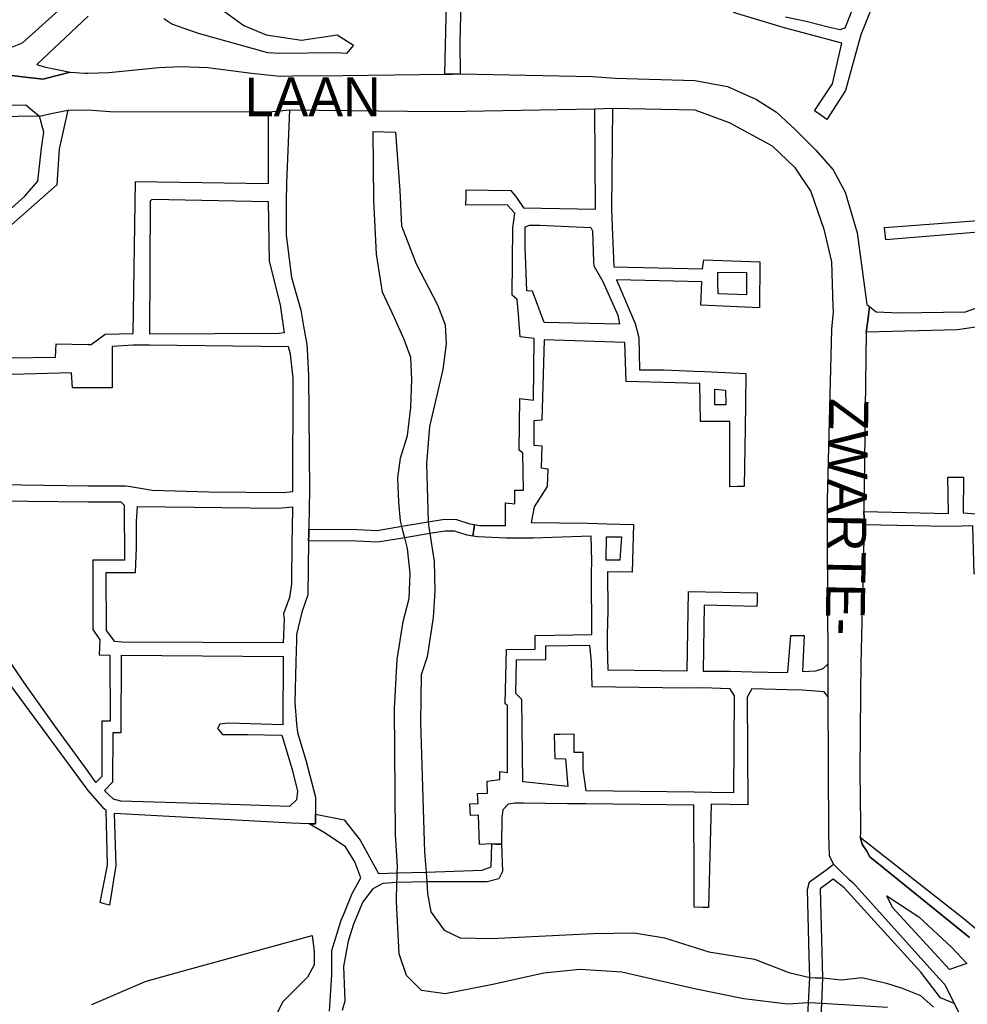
# Model space of a CAD drawing. Header units: metres. Extents: x 89872 to 99175, y 455036 to 468911.
# Tile 134 of 196: x 94974 to 95339, y 465937 to 466317. Entities that reach past the tile are written whole.
import ezdxf
from ezdxf.enums import TextEntityAlignment as Align

# ---------------------------------------------------------------- set-up
doc = ezdxf.new("R2010")
doc.units = ezdxf.units.M
doc.layers.add('Straatnamen doorgaand', color=7, linetype='Continuous')
doc.layers.add('Wegdeel doorgaand', color=1, linetype='Continuous')
doc.layers.add('Waterdeel', color=7, linetype='Continuous', true_color=0x00aaff)
doc.layers.add('Wegdeel', color=7, linetype='Continuous', true_color=0x9a9a9a)

msp = doc.modelspace()

# ---------------------------------------------------------------- linework, layer by layer
at = {"layer": 'Waterdeel', "lineweight": -3}
for p, q in [((95034.91, 466332.75), (95059.93, 466314.4)), ((95032.19, 466314.87), (95029.19, 466317.02)), ((95042.53, 466311.3), (95032.19, 466314.87)), ((95059.93, 466314.4), (95068.51, 466310.82)), ((95069.22, 466303.91), (95042.53, 466311.3)), ((95068.51, 466310.82), (95082.22, 466308.81)), ((95082.22, 466308.81), (95095.94, 466310.77)), ((95095.94, 466310.77), (95102.24, 466306.83)), ((95102.24, 466306.83), (95099.52, 466303.62)), ((95073.75, 466303.67), (95069.22, 466303.91)), ((95095.4, 466303.91), (95073.75, 466303.67)), ((95099.52, 466303.62), (95095.4, 466303.91)), ((95110.09, 466247.19), (95109.75, 466273.62)), ((95109.75, 466273.62), (95118.35, 466273.34)), ((95118.35, 466273.34), (95120.02, 466250.83)), ((95120.02, 466250.83), (95120.69, 466237.24)), ((95111.08, 466226.31), (95110.09, 466247.19)), ((95120.69, 466237.24), (95126.32, 466222.66)), ((95113.4, 466211.73), (95111.08, 466226.31)), ((95126.32, 466222.66), (95134.6, 466206.76)), ((95118.04, 466201.79), (95113.4, 466211.73)), ((95134.6, 466206.76), (95137.58, 466199.14)), ((95121.68, 466193.5), (95118.04, 466201.79)), ((95137.58, 466199.14), (95137.92, 466191.84)), ((95124.33, 466186.54), (95121.68, 466193.5)), ((95137.92, 466191.84), (95136.59, 466181.9)), ((95124.66, 466177.93), (95124.33, 466186.54)), ((95136.59, 466181.9), (95131.53, 466159.94)), ((95124.33, 466167.32), (95124.66, 466177.93)), ((95122.99, 466156.56), (95124.33, 466167.32)), ((95131.53, 466159.94), (95130.3, 466145.78)), ((95120.36, 466147.77), (95122.99, 466156.56)), ((95119.36, 466140.15), (95120.36, 466147.77)), ((95130.3, 466145.78), (95130.99, 466123.2)), ((95119.69, 466130.87), (95119.36, 466140.15)), ((95120.36, 466123.58), (95119.69, 466130.87)), ((95120.87, 466121.53), (95120.36, 466123.58)), ((95121.39, 466119.45), (95120.87, 466121.53)), ((95130.99, 466123.2), (95131.27, 466121.17)), ((95131.27, 466121.17), (95131.62, 466118.73)), ((95121.97, 466117.13), (95121.39, 466119.45)), ((95123.01, 466112.98), (95121.97, 466117.13)), ((95131.62, 466118.73), (95133.28, 466108.01)), ((95124, 466103.37), (95123.01, 466112.98)), ((95133.28, 466108.01), (95133.61, 466096.74)), ((95123.67, 466093.76), (95124, 466103.37)), ((95133.61, 466096.74), (95132.95, 466086.47)), ((95121.35, 466084.81), (95123.67, 466093.76)), ((95119.03, 466070.23), (95121.35, 466084.81)), ((95132.95, 466086.47), (95130.63, 466071.22)), ((95118.04, 466051.34), (95119.03, 466070.23)), ((95130.63, 466071.22), (95128.31, 466064.27)), ((95128.31, 466064.27), (95128.02, 466046.1)), ((95118.37, 466002.67), (95118.04, 466051.34)), ((95128.02, 466046.1), (95129.63, 465996)), ((95119.12, 465990.45), (95118.37, 466002.67)), ((95129.63, 465996), (95130.16, 465988.36)), ((95119.01, 465986.19), (95119.06, 465988.06)), ((95119.06, 465988.06), (95119.12, 465990.45)), ((95130.16, 465988.36), (95130.29, 465986.53)), ((95118.79, 465976.91), (95118.97, 465984.39)), ((95118.97, 465984.39), (95119.01, 465986.19)), ((95130.29, 465986.53), (95130.42, 465984.58)), ((95130.42, 465984.58), (95130.73, 465980.13)), ((95119.76, 465956.91), (95118.79, 465976.91)), ((95130.73, 465980.13), (95132.01, 465973.04)), ((95132.01, 465973.04), (95137.17, 465965.94)), ((95137.17, 465965.94), (95143.3, 465963.04)), ((95038.53, 465950.79), (95086.27, 465963.93)), ((95086.27, 465963.93), (95087.05, 465957.88)), ((95143.3, 465963.04), (95155.23, 465962.72)), ((95155.23, 465962.72), (95194.57, 465964.65)), ((95194.57, 465964.65), (95210.37, 465964.97)), ((95210.37, 465964.97), (95221.98, 465963.04)), ((95221.98, 465963.04), (95239.12, 465957.66)), ((95087.05, 465957.88), (95087.05, 465952.67)), ((95122.66, 465948.52), (95119.76, 465956.91)), ((95239.12, 465957.66), (95256.69, 465954.83)), ((95256.69, 465954.83), (95269.97, 465949.67)), ((95022.29, 465946.33), (95038.53, 465950.79)), ((95087.05, 465952.67), (95084.56, 465947.91)), ((95189.41, 465950.78), (95175.55, 465949.49)), ((95205.54, 465949.81), (95189.41, 465950.78)), ((95020.53, 465945.57), (95022.29, 465946.33)), ((95084.56, 465947.91), (95075.05, 465938.4)), ((95128.47, 465942.72), (95122.66, 465948.52)), ((95175.55, 465949.49), (95155.23, 465944.97)), ((95233.59, 465943.36), (95205.54, 465949.81)), ((95269.97, 465949.67), (95278.08, 465947.7)), ((95278.08, 465947.7), (95280.04, 465947.65)), ((95280.04, 465947.65), (95282.87, 465947.58)), ((95282.87, 465947.58), (95290.24, 465946.84)), ((95290.24, 465946.84), (95298.11, 465947.7)), ((95298.11, 465947.7), (95307.57, 465945.61)), ((95001.35, 465937.32), (95020.53, 465945.57)), ((95137.5, 465941.43), (95128.47, 465942.72)), ((95155.23, 465944.97), (95137.5, 465941.43)), ((95252.62, 465939.49), (95233.59, 465943.36)), ((95307.57, 465945.61), (95313.56, 465943.68)), ((95313.56, 465943.68), (95320.66, 465940.78)), ((95269.39, 465937.55), (95252.62, 465939.49)), ((95320.66, 465940.78), (95325.68, 465936.39)), ((95075.05, 465938.4), (95072.55, 465933.64)), ((95277.53, 465938.03), (95269.39, 465937.55)), ((95280.21, 465937.89), (95277.53, 465938.03)), ((95282.47, 465937.78), (95280.21, 465937.89)), ((95307.94, 465936.15), (95282.47, 465937.78))]:
    msp.add_line(p, q, dxfattribs=at)
at = {"layer": 'Wegdeel'}
for p, q in [((95111.29, 466119.94), (95120.87, 466121.53)), ((95120.87, 466121.53), (95130.99, 466123.2)), ((95130.99, 466123.2), (95137.22, 466124.24)), ((95137.22, 466124.24), (95141.89, 466124.11)), ((95141.89, 466124.11), (95147.05, 466122.52)), ((95147.05, 466122.52), (95148.88, 466122.21)), ((95148.88, 466122.21), (95148.56, 466120.31)), ((95084.93, 466115.92), (95084.97, 466118.27)), ((95084.97, 466118.27), (95085, 466120.43)), ((95085, 466120.43), (95103.55, 466120.3)), ((95103.55, 466120.3), (95111.29, 466119.94)), ((95121.97, 466117.13), (95111.55, 466115.41)), ((95131.62, 466118.73), (95121.97, 466117.13)), ((95137.53, 466119.72), (95131.62, 466118.73)), ((95141.15, 466119.62), (95137.53, 466119.72)), ((95146.01, 466118.11), (95141.15, 466119.62)), ((95148.13, 466117.76), (95146.01, 466118.11)), ((95148.56, 466120.31), (95148.13, 466117.76)), ((95199.57, 466108.5), (95199.66, 466117.51)), ((95199.66, 466117.51), (95205.46, 466117.43)), ((95205.46, 466117.43), (95204.89, 466108.5)), ((95103.42, 466115.79), (95084.93, 466115.92)), ((95111.55, 466115.41), (95103.42, 466115.79)), ((95204.89, 466108.5), (95199.57, 466108.5)), ((95298.26, 465998.81), (95297.46, 466001.86)), ((95297.46, 466001.86), (95337.52, 465970.39)), ((95299.95, 465996.42), (95298.26, 465998.81)), ((95301.12, 465994.2), (95299.95, 465996.42)), ((95334.84, 465967.08), (95301.12, 465994.2)), ((95277.9, 465984.59), (95284.13, 465989.16)), ((95284.13, 465989.16), (95287.18, 465991.4)), ((95287.18, 465991.4), (95288.7, 465989.87)), ((95288.7, 465989.87), (95290.39, 465988.18)), ((95290.39, 465988.18), (95293.24, 465985.54)), ((95277.1, 465981.63), (95277.9, 465984.59)), ((95287.01, 465985.67), (95282.01, 465981.93)), ((95291.24, 465982.28), (95287.01, 465985.67)), ((95293.24, 465985.54), (95294.54, 465984.33)), ((95294.54, 465984.33), (95327.78, 465947.52)), ((95277.83, 465956.11), (95277.1, 465981.63)), ((95282.01, 465981.93), (95282.87, 465947.58)), ((95320.77, 465949.82), (95291.24, 465982.28)), ((95337.52, 465970.39), (95342.92, 465965.88)), ((95339.56, 465963.13), (95334.84, 465967.08)), ((95278.08, 465947.7), (95277.83, 465956.11)), ((95277.53, 465938.03), (95278.08, 465947.7)), ((95282.87, 465947.58), (95282.47, 465937.78)), ((95328.33, 465939.99), (95320.77, 465949.82)), ((95327.78, 465947.52), (95330.01, 465945.04)), ((95330.01, 465945.04), (95333.66, 465937.75)), ((95333.66, 465937.75), (95328.33, 465939.99)), ((95275.55, 465899.47), (95277.53, 465938.03)), ((95282.47, 465937.78), (95280.62, 465898.85))]:
    msp.add_line(p, q, dxfattribs=at)
for points in [[(95000, 466317.94), (94980.27, 466299.35), (94983.08, 466298.48), (94993.12, 466296.38), (94984.13, 466294.11), (94982.72, 466293.75), (94976.83, 466294.41), (94962.83, 466296), (94957.16, 466296), (94953.65, 466296), (94956.59, 466300.53), (94974.76, 466307.73), (95000, 466330.63)], [(95143.62, 466323.5), (95143.23, 466307.84), (95143.31, 466295.79), (95140.41, 466295.72), (95137.43, 466295.64), (95138.05, 466323.14)], [(95302.06, 466321.73), (95297.64, 466310.79), (95296.16, 466305.26), (95291.74, 466289.4), (95284.61, 466278.21), (95282.29, 466279.82), (95279.82, 466281.53), (95286.7, 466291.98), (95290.39, 466307.59), (95267.77, 466313.61), (95248.6, 466319.39)], [(95268.63, 466317.79), (95276.65, 466316.13), (95285.11, 466313.85), (95289.66, 466312.88), (95291.61, 466313.53), (95295.92, 466324.28)], [(94952.73, 466283.54), (94975.94, 466283.85), (94977.75, 466282.36), (94981.2, 466279.52), (94964.25, 466279.29)], [(94952.09, 466186.19), (94987.37, 466186.65), (94987.69, 466191.82), (95000, 466191.59), (95001.11, 466191.6), (95006.5, 466195.47), (95017.32, 466195.82), (95018.21, 466254.36), (95069.53, 466253.6), (95069.53, 466281.14), (95072.61, 466281.43), (95077.58, 466281.91), (95076.37, 466253.72), (95076.29, 466246.51), (95076.29, 466233.6), (95078.28, 466217.36), (95081.93, 466204.77), (95083.01, 466198.57), (95084.24, 466191.51), (95084.35, 466189.57), (95084.91, 466179.58), (95085.22, 466135.01), (95085.15, 466128.84), (95085, 466120.43), (95084.97, 466118.27), (95084.93, 466115.92), (95084.58, 466095.08), (95082.26, 466088.46), (95080.27, 466079.84), (95080.21, 466077.55), (95080, 466069.37), (95079.61, 466053.66), (95080.31, 466045.5), (95080.6, 466042.06), (95083.91, 466031.46), (95087.56, 466017.21), (95087.56, 466010.72), (95087.56, 466008.27), (95087.56, 466006.94), (95085.1, 466007), (95078.35, 466007.17), (95009.95, 466010.98), (95010.62, 465990.89), (95008.24, 465975.67), (95006.11, 465976.18), (95004.67, 465976.6), (95007.44, 465991.02), (95006.97, 466012.02), (95005.98, 466012.91), (95002.79, 466016.61), (95000, 466019.84), (94938.84, 466102.61)], [(94953.41, 466228.81), (94975.62, 466248.72), (94980.6, 466254.4), (94981.97, 466267.15), (94982.9, 466273.33), (94981.2, 466279.52), (94985.72, 466280.47), (94992.19, 466281.84), (94988.77, 466266.85), (94987.93, 466253.04), (94944.17, 466214.59)], [(95344.49, 466234.91), (95307.25, 466231.84), (95307.01, 466234.11), (95306.73, 466236.66), (95342.86, 466239.36)], [(95349.64, 466199.41), (95334.91, 466197.24), (95299.79, 466196.33), (95300.33, 466200.63), (95301.01, 466206.15), (95303.57, 466204.11), (95312.51, 466203.78), (95338.02, 466204.11), (95348.34, 466207.85)], [(94957.24, 466137.81), (95000, 466137.17), (95014.34, 466137.17), (95015.55, 466136.97), (95020.11, 466136.24), (95024.61, 466135.51), (95046.48, 466134.85), (95075.3, 466134.52), (95078.9, 466134.97), (95078.94, 466178.59), (95077.95, 466187.87), (95077.17, 466190.68), (95023.62, 466191.29), (95017.34, 466191.29), (95009.29, 466190.83), (95009.29, 466174.9), (95000, 466174.9), (94994.01, 466174.9), (94993.56, 466180.62), (94952.09, 466179.54)], [(95092.93, 465934.78), (95093.84, 465948.82), (95093.84, 465958.1), (95097.46, 465969.88), (95098.71, 465972.82), (95101.76, 465980.07), (95105, 465986.17), (95102.77, 465992.32), (95099.11, 465998.06), (95091.28, 466003.29), (95085.1, 466007), (95087.56, 466006.94), (95087.56, 466008.27), (95087.56, 466010.72), (95098.59, 466008.51), (95104.85, 466000.68), (95111.84, 465987.86), (95119.06, 465988.06), (95130.16, 465988.36), (95151.85, 465989.05), (95155.24, 465990.34), (95155.53, 465999.19), (95157.03, 465999.15), (95159.29, 465999.09), (95159.66, 465988.62), (95158.18, 465985.76), (95153.77, 465984.62), (95130.42, 465984.58), (95118.97, 465984.39), (95113.54, 465983.92), (95109.69, 465981.89), (95105.84, 465976.9), (95102.22, 465968.29), (95100.18, 465961.73), (95098.37, 465951.99), (95098.82, 465938.63), (95097.81, 465935.02)]]:
    msp.add_lwpolyline(points, dxfattribs=at)
for points in [[(95161.77, 466014.52), (95159.8, 466012.35), (95159.4, 466009.19), (95159.29, 465999.09), (95157.03, 465999.15), (95155.53, 465999.19), (95150.78, 465999.04), (95150.4, 466010.23), (95147.24, 466010.11), (95147.07, 466014.63), (95150.2, 466014.74), (95150.05, 466018.57), (95153.84, 466018.71), (95153.66, 466023.41), (95158.61, 466024.01), (95158.61, 466027.09), (95161.57, 466026.65), (95161.57, 466052.68), (95160.59, 466053.12), (95161.11, 466074.02), (95172.24, 466074.17), (95172.24, 466079.43), (95194.09, 466079.84), (95193.94, 466103.58), (95194.02, 466108.07), (95193.78, 466117.74), (95171.47, 466116.95), (95161.07, 466116.99), (95150.15, 466117.42), (95148.13, 466117.76), (95148.56, 466120.31), (95148.88, 466122.21), (95150.74, 466121.9), (95160.84, 466121.86), (95160.77, 466130.51), (95164.42, 466130.21), (95164.42, 466135.51), (95167.73, 466135.51), (95167.4, 466149.76), (95165.98, 466150.89), (95166.31, 466170.77), (95171.6, 466170.17), (95171.85, 466193.89), (95166.41, 466194.5), (95165.74, 466203.11), (95165.32, 466208.83), (95163.35, 466210.55), (95163.6, 466236.48), (95164.33, 466242.14), (95161.38, 466245.33), (95145.54, 466245.2), (95145.6, 466248.44), (95145.66, 466251.17), (95162.88, 466250.84), (95165.08, 466248.18), (95167.73, 466244.2), (95195.43, 466243.61), (95195.18, 466282.33), (95198.49, 466282.45), (95202.06, 466282.58), (95201.62, 466243.83), (95201.82, 466236.81), (95202.47, 466221.43), (95236.64, 466220.67), (95237.22, 466224.13), (95258.81, 466223.37), (95258.68, 466205.65), (95236.04, 466206.64), (95236.39, 466215.65), (95203.58, 466216.51), (95210.71, 466199.67), (95212.21, 466194.21), (95212.37, 466181.83), (95221.73, 466181.76), (95233.48, 466181.26), (95237.62, 466181.09), (95253.42, 466180.42), (95253.25, 466168.51), (95253.11, 466159.35), (95252.78, 466136.88), (95250.11, 466136.81), (95247.15, 466136.73), (95247.2, 466161.88), (95235.9, 466161.88), (95235.63, 466176.56), (95207.26, 466177.34), (95206.8, 466192.35), (95175.71, 466193.33), (95174.74, 466162.36), (95171.73, 466162.2), (95171.64, 466152.73), (95174.76, 466152.48), (95174.52, 466144.05), (95177.04, 466143.67), (95176.79, 466136.88), (95171.84, 466128.98), (95170.7, 466122.98), (95192.52, 466122.68), (95199.78, 466122.48), (95210.04, 466122.2), (95209.56, 466103.82), (95200.05, 466103.98), (95200.22, 466088.98), (95199.91, 466079.83), (95200.01, 466075.82), (95200.24, 466066.2), (95230.71, 466065.89), (95231.34, 466096.4), (95257.78, 466095.92), (95257.69, 466092.83), (95257.63, 466090.66), (95237.36, 466091.12), (95236.9, 466065.74), (95247.24, 466065.69), (95255.8, 466065.52), (95267.93, 466065.28), (95269.49, 466065.36), (95270.71, 466079.52), (95273.22, 466079.52), (95275.86, 466079.52), (95275.23, 466065.66), (95280.35, 466065.92), (95283.21, 466066.82), (95284.97, 466068.46), (95284.97, 466062.17), (95284.97, 466055.95), (95283.54, 466057.81), (95275.04, 466058.42), (95269.32, 466058.57), (95255.66, 466058.92), (95253.91, 466055.77), (95254.14, 466014.3), (95240.04, 466014.52), (95239.01, 465974.69), (95236.82, 465974.76), (95233.49, 465974.85), (95233.41, 465985.53), (95233.39, 466014.12), (95191.76, 466014.6), (95184.69, 466014.68), (95167.72, 466014.87), (95164.34, 466014.91)], [(95023.78, 466195.47), (95023.95, 466246.85), (95024.61, 466247.52), (95069.37, 466246.64), (95069.67, 466223.66), (95073.97, 466206.76), (95075.47, 466196.09), (95073.64, 466195.82)], [(95204.68, 466199.42), (95175.68, 466200.04), (95171.21, 466212.03), (95169.06, 466212.26), (95168.35, 466229.19), (95168.35, 466236.81), (95170.02, 466237.53), (95173.83, 466237.53), (95193.61, 466236.57), (95194.32, 466235.38), (95194.74, 466223.4), (95194.8, 466221.8), (95198.29, 466215.77), (95204.07, 466202.86)], [(95253.58, 466210.64), (95242.7, 466211.07), (95242.62, 466215.28), (95242.59, 466219.46), (95253.66, 466219.23)], [(95245.68, 466168.33), (95241.49, 466168.33), (95241.49, 466174.3), (95245.52, 466173.97)], [(95361.62, 466101.89), (95355.38, 466102.31), (95341.35, 466103.24), (95340.85, 466121.68), (95336.76, 466121.58), (95330.9, 466121.44), (95298.97, 466122.08), (95298.91, 466124.75), (95298.86, 466127.24), (95331.39, 466126.48), (95331.14, 466140.49), (95334.03, 466140.5), (95337.26, 466140.51), (95337.16, 466126.72), (95340.48, 466126.47), (95347, 466125.98), (95360.64, 466126.23), (95361.62, 466105.46), (95361.62, 466103.54)], [(94976.37, 466059.86), (94959.12, 466084.87), (94942.4, 466108.3), (94943.46, 466115.76), (94953.32, 466131.41), (95000, 466131), (95008.45, 466131.01), (95012.6, 466130.89), (95013.83, 466129.66), (95014.03, 466108.49), (95001.81, 466108.49), (95001.81, 466081.79), (95004.46, 466077.76), (95004.21, 466072.02), (95008.36, 466071.91), (95008.44, 466046.51), (95005.26, 466046.51), (95005.23, 466025.19), (95003, 466022.91), (95000, 466027.1), (94987.21, 466044.63)], [(95075.16, 466076.65), (95012.98, 466076.96), (95010.24, 466077.15), (95007.07, 466081.41), (95006.91, 466103.77), (95018.24, 466103.73), (95018.62, 466113.4), (95018.62, 466123.33), (95018.98, 466129.22), (95073.31, 466128.55), (95078.71, 466129), (95078.59, 466120.48), (95078.52, 466115.96), (95078.28, 466099.39), (95077.62, 466094.09), (95075.3, 466087.79), (95075.47, 466085.78)], [(95204.89, 466108.5), (95199.57, 466108.5), (95199.66, 466117.51), (95205.46, 466117.43)], [(95193.18, 466075.72), (95193.77, 466069.15), (95194.09, 466059.8), (95230.42, 466059.28), (95236.75, 466059.39), (95247.1, 466059.04), (95248.9, 466056.21), (95248.68, 466018.93), (95240.09, 466019.03), (95233.45, 466019.11), (95191.82, 466019.6), (95190.68, 466027.98), (95190.68, 466034.37), (95187.27, 466034.37), (95187.27, 466041.43), (95181.77, 466041.41), (95179.51, 466041.41), (95179.82, 466032.12), (95183.86, 466031.95), (95184.77, 466021.36), (95167.48, 466023.12), (95167.03, 466054.88), (95164.71, 466057.13), (95165.03, 466070.05), (95176.26, 466070.21), (95176.26, 466075.47)], [(95077.62, 466013.56), (95051.12, 466014.56), (95012.55, 466015.68), (95009.75, 466016.48), (95007.59, 466018.54), (95006.25, 466019.81), (95009.56, 466023.09), (95009.59, 466042.17), (95012.77, 466042.16), (95012.81, 466071.96), (95075.16, 466071.39), (95074.97, 466045.04), (95054.1, 466045.71), (95050.78, 466045.38), (95049.79, 466043.72), (95050.17, 466043.28), (95051.78, 466041.4), (95061.38, 466041.4), (95074.64, 466041.07), (95078.61, 466027.81), (95080.6, 466019.53), (95080.27, 466016.22)]]:
    msp.add_lwpolyline(points, close=True, dxfattribs=at)
at = {"layer": 'Wegdeel doorgaand'}
for points in [[(94962.83, 466296), (94976.83, 466294.41), (94982.72, 466293.75), (94984.13, 466294.11), (94993.12, 466296.38), (94998.66, 466296.01), (95000, 466296.05), (95007.96, 466296.35), (95027.26, 466298.22), (95035.87, 466298.55), (95046.14, 466298.22), (95062.86, 466296.1), (95073.97, 466294.91), (95078.7, 466294.96), (95098.07, 466295.17), (95137.43, 466295.64), (95140.41, 466295.72), (95143.31, 466295.79), (95194.2, 466294.75), (95203.01, 466294.06), (95233.66, 466293.25), (95246.25, 466290.93), (95257.51, 466285.96), (95265.13, 466280.99), (95272.42, 466274.36), (95280.37, 466266.41), (95287, 466258.78), (95291.64, 466250.17), (95296.28, 466234.59), (95299.97, 466206.98), (95301.01, 466206.15), (95300.33, 466200.63), (95299.79, 466196.33), (95298.86, 466127.24), (95298.91, 466124.75), (95298.97, 466122.08), (95297.71, 466068.52), (95297.6, 466057.32), (95297.27, 466026.82), (95297.6, 466006.94), (95297.51, 466003.51), (95297.46, 466001.86), (95298.26, 465998.81), (95299.95, 465996.42), (95301.12, 465994.2), (95334.84, 465967.08), (95339.56, 465963.13)], [(94952.73, 466283.54), (94975.94, 466283.85), (94977.75, 466282.36), (94981.2, 466279.52), (94985.72, 466280.47), (94992.19, 466281.84), (95000, 466281.92), (95008.38, 466281.32), (95069.53, 466281.14), (95072.61, 466281.43), (95077.58, 466281.91), (95134.49, 466281.27), (95145.53, 466281.44), (95195.18, 466282.33), (95198.49, 466282.45), (95202.06, 466282.58), (95233.66, 466281.98), (95246.91, 466277.01), (95263.48, 466268.06), (95272.09, 466259.78), (95278.39, 466250.5), (95283.36, 466235.92), (95286.34, 466223.33), (95286.93, 466206.18), (95287, 466204.11), (95286.41, 466197.46), (95284.7, 466131.62), (95284.71, 466117.01), (95284.97, 466068.46), (95284.97, 466062.17), (95284.97, 466055.95), (95285.18, 466002.87), (95285.51, 465994.65), (95287.18, 465991.4), (95288.7, 465989.87), (95290.39, 465988.18), (95293.24, 465985.54), (95294.54, 465984.33), (95327.78, 465947.52), (95330.01, 465945.04), (95333.66, 465937.75), (95335.91, 465933.24)]]:
    msp.add_lwpolyline(points, dxfattribs=at)
msp.add_lwpolyline([(95307.66, 465979.26), (95320.02, 465971.11), (95332.6, 465959.49), (95338.49, 465953.1), (95331.86, 465950.89), (95309.87, 465974.71)], close=True, dxfattribs=at)

# ---------------------------------------------------------------- texts
at = {"layer": 'Straatnamen doorgaand'}
for s, rotation, p in [('LAAN', 0.1241, (95086.48, 466286.92)), ('ZWARTE-', 268.9965, (95292.36, 466125.16))]:
    msp.add_text(s, height=15, rotation=rotation, dxfattribs=at).set_placement(p, align=Align.MIDDLE_CENTER)

doc.saveas('drawing.dxf')
